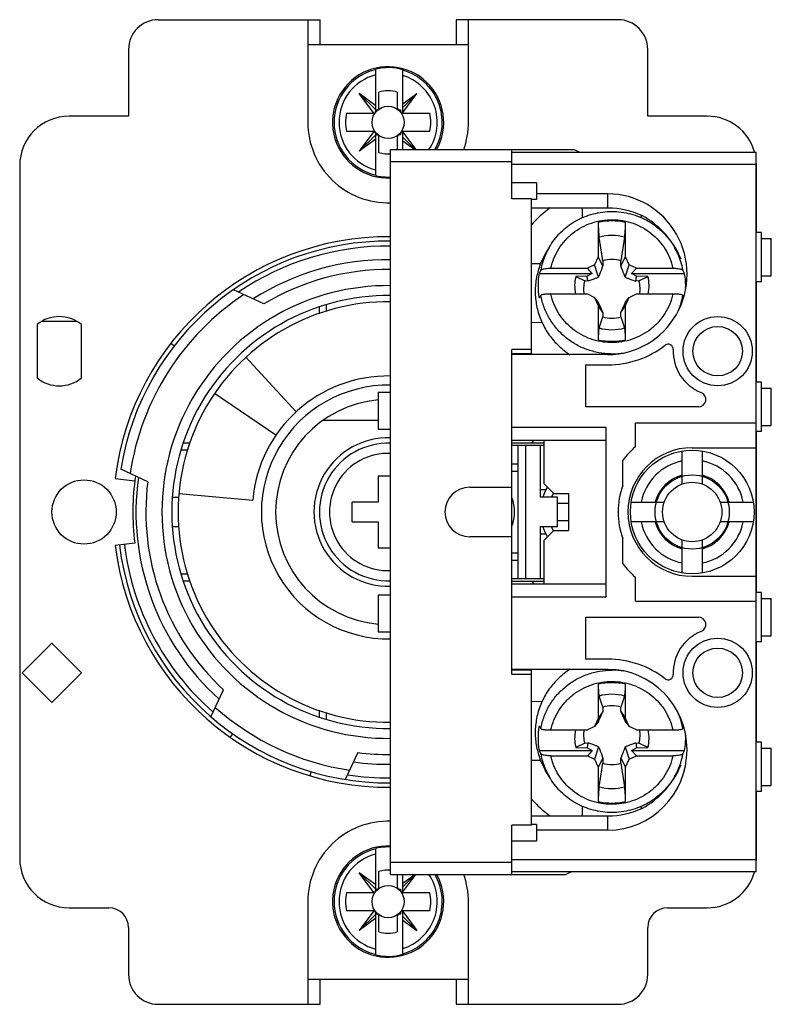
# Model space of a CAD drawing. Header units: millimetres. Extents: x 357.4 to 387.8, y 178.1 to 217.9.
import ezdxf

# ---------------------------------------------------------------- set-up
doc = ezdxf.new("R2010")
doc.units = ezdxf.units.MM
doc.header["$LTSCALE"] = 30.734
doc.layers.get('0').update_dxf_attribs({"linetype": 'CONTINUOUS'})

msp = doc.modelspace()

# ---------------------------------------------------------------- linework, layer by layer
at = {"color": 7, "linetype": 'Continuous'}
for p, q in [((362.984, 217.893), (369.534, 217.893)), ((369.034, 217.893), (369.034, 213.743)), ((369.534, 216.893), (369.534, 217.893)), ((381.584, 217.893), (375.034, 217.893)), ((375.034, 217.893), (375.034, 216.893)), ((375.534, 213.743), (375.534, 217.893)), ((361.784, 216.693), (361.784, 213.993)), ((369.034, 216.893), (375.534, 216.893)), ((382.784, 213.993), (382.784, 216.693)), ((371.784, 214.213), (371.784, 215.897)), ((372.884, 214.113), (372.884, 215.872)), ((371.914, 214.343), (371.914, 214.964)), ((372.654, 214.964), (372.654, 214.343)), ((371.784, 214.417), (371.117, 214.91)), ((371.784, 214.243), (371.117, 214.91)), ((371.704, 214.115), (371.117, 214.91)), ((372.884, 214.491), (373.45, 214.91)), ((372.884, 214.343), (373.45, 214.91)), ((372.884, 214.143), (373.45, 214.91)), ((371.784, 214.243), (371.814, 214.243)), ((372.754, 214.243), (372.784, 214.243)), ((372.784, 214.243), (372.784, 214.213)), ((361.784, 213.993), (359.38, 213.993)), ((370.6, 214.113), (371.684, 214.113)), ((372.884, 214.113), (373.968, 214.113)), ((385.184, 213.993), (382.784, 213.993)), ((371.684, 213.373), (370.6, 213.373)), ((371.704, 213.371), (371.117, 212.576)), ((373.968, 213.373), (372.884, 213.373)), ((372.884, 212.643), (372.884, 213.373)), ((372.884, 213.343), (373.401, 212.643)), ((371.784, 213.243), (371.117, 212.576)), ((371.784, 213.069), (371.117, 212.576)), ((371.784, 211.589), (371.784, 213.273)), ((371.814, 213.243), (371.784, 213.243)), ((371.914, 212.522), (371.914, 213.143)), ((372.654, 213.143), (372.654, 212.643)), ((372.784, 213.243), (372.754, 213.243)), ((372.784, 213.273), (372.784, 213.243)), ((372.884, 213.143), (373.384, 212.643)), ((372.884, 212.995), (373.36, 212.643)), ((372.384, 212.643), (379.792, 212.643)), ((372.384, 183.343), (372.384, 212.643)), ((377.284, 210.65), (377.284, 212.619)), ((377.284, 212.543), (387.174, 212.543)), ((387.174, 183.443), (387.174, 212.543)), ((377.284, 212.143), (372.384, 212.143)), ((357.38, 211.993), (357.38, 183.993)), ((387.174, 212.043), (377.284, 212.043)), ((387.184, 209.293), (387.184, 211.993)), ((378.284, 211.303), (377.284, 211.303)), ((378.284, 211.303), (378.284, 210.623)), ((378.084, 210.65), (377.284, 210.65)), ((378.084, 204.381), (378.084, 210.65)), ((378.284, 210.623), (378.084, 210.623)), ((381.174, 210.853), (378.284, 210.853)), ((381.174, 210.277), (381.174, 210.853)), ((381.174, 210.277), (378.084, 210.277)), ((380.134, 210.277), (380.134, 209.882)), ((382.534, 209.882), (382.534, 209.975)), ((380.784, 209.698), (380.784, 208.312)), ((381.883, 208.312), (381.884, 209.698)), ((380.964, 208.147), (380.817, 209.104)), ((381.85, 209.104), (381.703, 208.147)), ((387.384, 209.293), (387.174, 209.293)), ((387.384, 207.293), (387.384, 209.293)), ((387.384, 209.043), (387.784, 209.043)), ((387.784, 207.543), (387.784, 209.043)), ((378.797, 208.69), (378.642, 208.424)), ((383.871, 208.69), (384.025, 208.424)), ((380.784, 208.312), (380.637, 207.987)), ((380.974, 207.945), (380.784, 208.312)), ((381.694, 207.945), (381.883, 208.312)), ((382.03, 207.987), (381.883, 208.312)), ((378.449, 208.026), (378.084, 208.019)), ((378.458, 207.774), (378.39, 207.627)), ((378.866, 207.846), (380.344, 207.846)), ((380.637, 207.987), (380.344, 207.846)), ((380.537, 207.627), (380.344, 207.846)), ((380.794, 207.485), (380.637, 207.987)), ((380.964, 208.147), (380.974, 207.945)), ((381.694, 207.945), (381.703, 208.147)), ((381.873, 207.485), (382.03, 207.987)), ((382.324, 207.846), (382.03, 207.987)), ((382.13, 207.627), (382.324, 207.846)), ((382.324, 207.846), (383.801, 207.846)), ((384.278, 207.627), (384.209, 207.774)), ((378.39, 207.627), (380.537, 207.627)), ((380.34, 207.532), (379.879, 207.516)), ((379.879, 207.516), (380.237, 207.331)), ((380.537, 207.627), (380.34, 207.532)), ((380.36, 207.319), (380.34, 207.532)), ((382.13, 207.627), (384.278, 207.627)), ((382.327, 207.532), (382.13, 207.627)), ((382.307, 207.319), (382.327, 207.532)), ((382.789, 207.516), (382.327, 207.532)), ((382.431, 207.331), (382.789, 207.516)), ((387.384, 207.543), (387.784, 207.543)), ((367.257, 206.406), (366.027, 206.979)), ((380.36, 207.319), (380.237, 207.331)), ((382.431, 207.331), (382.307, 207.319)), ((387.384, 207.293), (387.174, 207.293)), ((387.184, 203.243), (387.184, 207.293)), ((378.866, 206.805), (380.344, 206.805)), ((380.344, 206.805), (380.637, 206.664)), ((380.794, 206.46), (380.637, 206.664)), ((380.637, 206.664), (380.784, 206.339)), ((381.873, 206.46), (382.03, 206.664)), ((381.883, 206.339), (382.03, 206.664)), ((382.03, 206.664), (382.324, 206.805)), ((382.324, 206.805), (383.801, 206.805)), ((384.209, 206.751), (384.235, 206.71)), ((369.495, 206.287), (369.495, 206.007)), ((369.784, 206.378), (369.784, 206.099)), ((380.974, 206.051), (380.784, 206.339)), ((380.784, 206.339), (380.784, 204.953)), ((381.694, 206.051), (381.883, 206.339)), ((381.884, 204.953), (381.883, 206.339)), ((380.817, 205.432), (380.964, 205.883)), ((380.974, 206.051), (380.964, 205.883)), ((381.703, 205.883), (381.694, 206.051)), ((381.703, 205.883), (381.85, 205.432)), ((358.091, 205.572), (358.091, 203.414)), ((359.685, 205.696), (358.282, 205.696)), ((359.876, 203.414), (359.876, 205.572)), ((378.084, 205.656), (378.512, 205.664)), ((363.498, 204.817), (363.651, 204.699)), ((368.563, 202.042), (366.534, 204.251)), ((378.084, 204.557), (377.284, 204.557)), ((377.284, 191.429), (377.284, 204.557)), ((378.084, 204.381), (377.284, 204.381)), ((381.174, 204.354), (377.284, 204.354)), ((377.384, 204.381), (377.384, 204.354)), ((377.634, 204.354), (377.634, 204.381)), ((380.284, 203.943), (381.174, 203.943)), ((380.284, 202.243), (380.284, 203.943)), ((387.384, 203.243), (387.174, 203.243)), ((387.384, 201.243), (387.384, 203.243)), ((387.384, 202.993), (387.784, 202.993)), ((387.784, 201.493), (387.784, 202.993)), ((367.743, 201.095), (365.266, 202.787)), ((371.884, 202.843), (372.384, 202.843)), ((371.884, 202.843), (371.884, 201.343)), ((384.834, 202.243), (380.284, 202.243)), ((371.884, 201.693), (369.636, 201.693)), ((377.284, 201.422), (381.084, 201.422)), ((381.084, 201.422), (381.084, 194.564)), ((382.284, 201.593), (387.174, 201.593)), ((382.284, 200.631), (382.284, 201.593)), ((387.384, 201.493), (387.784, 201.493)), ((371.884, 201.343), (372.384, 201.343)), ((387.384, 201.243), (387.174, 201.243)), ((387.184, 194.743), (387.184, 201.243)), ((364.26, 200.782), (363.99, 200.782)), ((377.284, 200.893), (381.084, 200.893)), ((377.284, 200.793), (378.584, 200.793)), ((378.584, 200.68), (377.284, 200.68)), ((377.534, 200.68), (377.534, 195.305)), ((377.834, 200.68), (377.834, 195.305)), ((378.184, 200.893), (378.084, 200.793)), ((378.434, 200.68), (378.434, 198.593)), ((378.584, 200.893), (378.584, 199.143)), ((384.584, 200.593), (387.174, 200.593)), ((364.177, 200.493), (363.898, 200.493)), ((384.184, 199.124), (384.184, 200.461)), ((384.984, 200.461), (384.984, 199.124)), ((377.284, 199.943), (377.534, 199.943)), ((381.784, 199.07), (381.784, 200.093)), ((362.56, 199.217), (361.472, 199.725)), ((372.384, 199.443), (371.884, 199.443)), ((371.884, 199.443), (371.884, 198.393)), ((377.284, 199.643), (377.534, 199.643)), ((361.242, 199.349), (362.036, 199.251)), ((378.984, 198.743), (378.584, 199.143)), ((363.818, 198.742), (366.806, 198.478)), ((375.584, 198.993), (377.284, 198.993)), ((378.666, 198.893), (378.434, 198.893)), ((378.984, 198.743), (379.584, 198.743)), ((379.584, 198.743), (379.584, 197.243)), ((363.554, 198.593), (363.815, 198.593)), ((371.884, 198.393), (370.834, 198.393)), ((370.834, 197.593), (370.834, 198.393)), ((379.134, 198.593), (378.434, 198.593)), ((379.134, 197.393), (379.134, 198.593)), ((379.584, 198.343), (379.134, 198.343)), ((382.116, 198.393), (383.452, 198.393)), ((385.715, 198.393), (387.052, 198.393)), ((370.834, 197.593), (371.884, 197.593)), ((371.884, 197.593), (371.884, 196.543)), ((379.134, 197.643), (379.584, 197.643)), ((383.452, 197.593), (382.116, 197.593)), ((387.052, 197.593), (385.715, 197.593)), ((363.816, 197.393), (363.554, 197.393)), ((379.134, 197.393), (378.434, 197.393)), ((378.434, 197.393), (378.434, 195.305)), ((378.665, 197.093), (378.434, 197.093)), ((378.584, 196.843), (378.984, 197.243)), ((378.984, 197.243), (379.584, 197.243)), ((362.036, 196.735), (361.242, 196.637)), ((377.284, 196.993), (375.584, 196.993)), ((378.584, 196.843), (378.584, 195.093)), ((381.784, 195.893), (381.784, 196.916)), ((384.184, 195.525), (384.184, 196.862)), ((384.984, 196.862), (384.984, 195.525)), ((371.884, 196.543), (372.384, 196.543)), ((377.284, 196.343), (377.534, 196.343)), ((377.284, 196.043), (377.534, 196.043)), ((363.898, 195.493), (364.175, 195.493)), ((363.99, 195.204), (364.26, 195.204)), ((377.284, 195.305), (378.584, 195.305)), ((377.284, 195.193), (378.584, 195.193)), ((377.284, 195.093), (381.084, 195.093)), ((378.084, 195.193), (378.184, 195.093)), ((382.284, 194.393), (382.284, 195.355)), ((384.584, 195.393), (387.174, 195.393)), ((371.884, 194.643), (372.384, 194.643)), ((371.884, 194.643), (371.884, 193.143)), ((387.384, 194.743), (387.174, 194.743)), ((387.384, 192.743), (387.384, 194.743)), ((377.284, 194.564), (381.084, 194.564)), ((382.284, 194.393), (387.174, 194.393)), ((387.384, 194.493), (387.784, 194.493)), ((387.784, 192.993), (387.784, 194.493)), ((380.284, 193.743), (384.834, 193.743)), ((380.284, 192.043), (380.284, 193.743)), ((371.884, 193.143), (372.384, 193.143)), ((358.684, 192.695), (357.482, 191.493)), ((359.886, 191.493), (358.684, 192.695)), ((387.384, 192.743), (387.174, 192.743)), ((387.184, 188.693), (387.184, 192.743)), ((387.384, 192.993), (387.784, 192.993)), ((381.174, 192.043), (380.284, 192.043)), ((357.482, 191.493), (358.684, 190.291)), ((358.684, 190.291), (359.886, 191.493)), ((381.174, 191.632), (377.284, 191.632)), ((378.084, 191.605), (377.284, 191.605)), ((377.384, 191.632), (377.384, 191.605)), ((377.634, 191.605), (377.634, 191.632)), ((378.084, 185.336), (378.084, 191.605)), ((378.084, 191.429), (377.284, 191.429)), ((365.114, 189.716), (365.622, 190.805)), ((380.784, 191.033), (380.784, 189.647)), ((381.883, 189.647), (381.884, 191.033)), ((378.512, 190.322), (378.084, 190.33)), ((380.964, 190.103), (380.817, 190.554)), ((381.85, 190.554), (381.703, 190.103)), ((369.495, 189.986), (369.495, 189.699)), ((369.784, 189.882), (369.784, 189.608)), ((380.974, 189.935), (380.784, 189.647)), ((380.964, 190.103), (380.974, 189.935)), ((381.694, 189.935), (381.703, 190.103)), ((381.694, 189.935), (381.883, 189.647)), ((380.784, 189.647), (380.637, 189.322)), ((380.794, 189.526), (380.637, 189.322)), ((381.873, 189.526), (382.03, 189.322)), ((382.03, 189.322), (381.883, 189.647)), ((378.866, 189.181), (380.344, 189.181)), ((380.637, 189.322), (380.344, 189.181)), ((382.324, 189.181), (382.03, 189.322)), ((382.324, 189.181), (383.801, 189.181)), ((384.235, 189.276), (384.209, 189.235)), ((365.901, 188.881), (366.013, 189.041)), ((380.237, 188.654), (379.879, 188.47)), ((380.237, 188.654), (380.36, 188.667)), ((380.36, 188.667), (380.34, 188.454)), ((382.307, 188.667), (382.327, 188.454)), ((382.307, 188.667), (382.431, 188.654)), ((382.789, 188.47), (382.431, 188.654)), ((387.384, 188.693), (387.174, 188.693)), ((387.384, 186.693), (387.384, 188.693)), ((371.06, 188.27), (370.552, 187.181)), ((378.39, 188.359), (380.537, 188.359)), ((378.39, 188.359), (378.458, 188.212)), ((379.879, 188.47), (380.34, 188.454)), ((380.34, 188.454), (380.537, 188.359)), ((380.537, 188.359), (380.344, 188.14)), ((380.794, 188.501), (380.637, 187.998)), ((381.873, 188.501), (382.03, 187.998)), ((382.13, 188.359), (382.327, 188.454)), ((382.13, 188.359), (384.278, 188.359)), ((382.13, 188.359), (382.324, 188.14)), ((382.327, 188.454), (382.789, 188.47)), ((384.209, 188.212), (384.278, 188.359)), ((387.384, 188.443), (387.784, 188.443)), ((387.784, 186.943), (387.784, 188.443)), ((378.084, 187.967), (378.449, 187.96)), ((378.866, 188.14), (380.344, 188.14)), ((380.344, 188.14), (380.637, 187.998)), ((380.637, 187.998), (380.784, 187.674)), ((380.974, 188.041), (380.784, 187.674)), ((380.974, 188.041), (380.964, 187.839)), ((381.694, 188.041), (381.883, 187.674)), ((381.703, 187.839), (381.694, 188.041)), ((381.883, 187.674), (382.03, 187.998)), ((382.03, 187.998), (382.324, 188.14)), ((382.324, 188.14), (383.801, 188.14)), ((369.17, 187.502), (369.119, 187.328)), ((378.797, 187.296), (378.642, 187.562)), ((380.784, 187.674), (380.784, 186.288)), ((380.817, 186.882), (380.964, 187.839)), ((381.703, 187.839), (381.85, 186.882)), ((381.884, 186.288), (381.883, 187.674)), ((383.871, 187.296), (384.025, 187.562)), ((387.384, 186.693), (387.174, 186.693)), ((387.184, 183.993), (387.184, 186.693)), ((387.384, 186.943), (387.784, 186.943)), ((380.134, 186.104), (380.134, 185.709)), ((382.534, 186.011), (382.534, 186.104)), ((378.084, 185.709), (381.174, 185.709)), ((381.174, 185.133), (381.174, 185.709)), ((378.084, 185.336), (377.284, 185.336)), ((377.284, 183.343), (377.284, 185.336)), ((378.284, 185.362), (378.084, 185.362)), ((378.284, 185.362), (378.284, 184.683)), ((381.174, 185.133), (378.284, 185.133)), ((378.284, 184.683), (377.284, 184.683)), ((371.784, 182.713), (371.784, 184.397)), ((377.284, 183.943), (387.174, 183.943)), ((372.384, 183.843), (377.284, 183.843)), ((371.784, 182.917), (371.117, 183.41)), ((371.784, 182.743), (371.117, 183.41)), ((371.704, 182.615), (371.117, 183.41)), ((371.914, 182.843), (371.914, 183.464)), ((372.384, 183.343), (379.468, 183.343)), ((372.654, 183.343), (372.654, 182.843)), ((372.884, 182.613), (372.884, 183.343)), ((372.884, 182.643), (373.401, 183.343)), ((372.884, 182.843), (373.384, 183.343)), ((372.884, 182.991), (373.36, 183.343)), ((387.174, 183.443), (377.284, 183.443)), ((371.784, 182.743), (371.814, 182.743)), ((372.754, 182.743), (372.784, 182.743)), ((372.784, 182.743), (372.784, 182.713)), ((370.6, 182.613), (371.684, 182.613)), ((372.884, 182.613), (373.968, 182.613)), ((359.38, 181.993), (360.984, 181.993)), ((369.034, 182.243), (369.034, 178.093)), ((375.534, 178.093), (375.534, 182.243)), ((383.584, 181.993), (385.184, 181.993)), ((371.684, 181.873), (370.6, 181.873)), ((371.704, 181.871), (371.117, 181.076)), ((371.784, 181.743), (371.117, 181.076)), ((371.784, 181.569), (371.117, 181.076)), ((371.784, 180.089), (371.784, 181.773)), ((371.814, 181.743), (371.784, 181.743)), ((371.914, 181.022), (371.914, 181.643)), ((372.654, 181.643), (372.654, 181.022)), ((372.784, 181.743), (372.754, 181.743)), ((372.784, 181.773), (372.784, 181.743)), ((373.968, 181.873), (372.884, 181.873)), ((372.884, 180.114), (372.884, 181.873)), ((372.884, 181.843), (373.45, 181.076)), ((372.884, 181.643), (373.45, 181.076)), ((372.884, 181.495), (373.45, 181.076)), ((361.784, 181.193), (361.784, 179.293)), ((382.784, 179.293), (382.784, 181.193)), ((375.534, 179.093), (369.034, 179.093)), ((369.534, 178.093), (369.534, 179.093)), ((375.034, 179.093), (375.034, 178.093)), ((362.984, 178.093), (369.534, 178.093)), ((375.034, 178.093), (381.584, 178.093))]:
    msp.add_line(p, q, dxfattribs=at)
for centre, radius in [((372.284, 213.743), 0.65), ((385.614, 204.493), 1.4), ((385.614, 204.493), 1), ((384.584, 197.993), 2.5), ((384.584, 197.993), 1.5), ((359.984, 197.993), 1.3), ((384.584, 197.993), 1.2), ((385.614, 191.493), 1.4), ((385.614, 191.493), 1), ((372.284, 182.243), 0.65)]:
    msp.add_circle(centre, radius, dxfattribs=at)
for centre, radius, start, end in [((362.984, 216.693), 1.2, 90, 180), ((381.584, 216.693), 1.2, 0, 90), ((372.284, 213.743), 2.25, 330.6968, 272.5545), ((372.284, 213.743), 2.187, 103.2167, 256.7833), ((372.284, 213.743), 2.212, 74.2585, 103.0665), ((372.284, 213.743), 2.187, 329.7118, 74.0761), ((372.284, 213.743), 1.987, 104.5742, 255.4258), ((372.284, 213.743), 1.987, 326.2908, 72.4247), ((372.284, 213.743), 1.275, 73.1359, 106.8647), ((371.684, 214.213), 0.1, 270, 360), ((371.814, 214.343), 0.1, 270, 360), ((372.754, 214.343), 0.1, 180, 270), ((372.884, 214.213), 0.1, 180, 270), ((359.38, 211.993), 2, 90, 180), ((372.284, 213.743), 3.25, 180, 271.7931), ((372.284, 213.743), 1.724, 167.6079, 192.3921), ((372.284, 213.743), 1.724, 347.6079, 12.3921), ((372.284, 213.743), 3.25, 340.1434, 360), ((385.184, 211.993), 2, 16.0432, 90), ((371.684, 213.273), 0.1, 0, 90), ((372.884, 213.273), 0.1, 90, 180), ((371.814, 213.143), 0.1, 0, 90), ((372.754, 213.143), 0.1, 90, 180), ((381.278, 215.846), 3.531, 245.1171, 249.705), ((372.284, 213.743), 1.275, 253.1359, 274.5057), ((385.184, 211.993), 2, 0, 2.587), ((372.284, 213.743), 2.212, 256.9335, 272.6001), ((381.636, 206.428), 4.764, 125.9814, 138.3101), ((381.175, 207.037), 3.241, 64.4218, 90.0149), ((381.334, 207.251), 2.508, 77.3305, 102.6695), ((372.284, 197.993), 11.125, 89.4847, 173), ((381.334, 207.211), 1.962, 89.9967, 105.2588), ((381.334, 207.211), 1.962, 74.7412, 90.0033), ((372.284, 197.993), 10.95, 89.475, 170.9008), ((372.284, 197.993), 10.75, 89.4617, 124.1772), ((381.272, 207.254), 2.862, 149.8721, 156.015), ((381.396, 207.254), 2.862, 23.9859, 30.1279), ((372.284, 197.993), 10.2, 89.4381, 122.3697), ((381.258, 207.26), 2.847, 156.0144, 169.6003), ((381.334, 206.979), 1.225, 89.995, 107.559), ((381.334, 206.979), 1.225, 72.4409, 90.005), ((381.409, 207.26), 2.847, 10.3998, 23.9865), ((381.397, 206.899), 3.038, 25.5253, 30.1253), ((372.284, 197.993), 9.8, 89.415, 120.8595), ((381.244, 207.135), 2.897, 170.2132, 189.7868), ((381.289, 207.135), 1.461, 164.8467, 193.0803), ((381.379, 207.135), 1.461, 346.9197, 15.1533), ((381.422, 207.134), 2.898, 358.1944, 9.7838), ((372.284, 197.993), 9.15, 89.366, 270.634), ((381.3, 207.009), 1.111, 163.1254, 190.644), ((381.368, 207.009), 1.111, 349.356, 16.8746), ((372.284, 197.993), 10.55, 123.5787, 171.5206), ((372.284, 197.993), 8.75, 89.3425, 270.6575), ((429.09, 174.689), 59.929, 147.6567, 147.77957), ((381.41, 207.265), 2.846, 336.3886, 349.6008), ((372.284, 197.993), 8.499, 89.3212, 270.6803), ((322.449, 180.526), 63.85, 23.56419, 23.96466), ((440.323, 180.48), 63.964, 156.03569, 156.43545), ((358.984, 204.493), 1.4, 50.3943, 129.6057), ((381.334, 207.05), 1.225, 252.4409, 270.005), ((381.334, 207.05), 1.225, 269.995, 287.559), ((381.334, 207.325), 1.962, 254.7412, 270.0033), ((381.334, 207.325), 1.962, 269.9967, 285.2588), ((381.334, 207.4), 2.508, 257.3305, 282.6695), ((381.174, 207.743), 3.8, 270, 307.6197), ((383.615, 204.575), 0.2, 357.6594, 127.6197), ((381.682, 207.276), 4.831, 216.8337, 217.2223), ((381.334, 207.352), 2.967, 269.4619, 270), ((381.333, 207.356), 2.971, 270.008, 279.8627), ((385.614, 204.493), 1.8, 177.6594, 248.2132), ((358.984, 204.493), 1.4, 230.3943, 309.6057), ((372.284, 197.993), 5.499, 88.9546, 174.9438), ((372.284, 197.993), 5.127, 88.8815, 271.1194), ((384.834, 202.543), 0.3, 270, 68.2132), ((372.284, 197.993), 4.55, 95.047, 264.953), ((372.284, 197.993), 3, 88.0867, 271.9148), ((372.284, 197.993), 2.778, 87.9289, 272.0711), ((384.584, 197.993), 3.5, 131.0823, 143.1301), ((384.584, 197.993), 2.6, 90, 270), ((372.284, 197.993), 2.372, 87.5838, 272.4158), ((384.584, 197.993), 2.1, 100.9806, 169.0194), ((384.584, 197.993), 2.1, 10.9806, 79.0194), ((372.284, 197.993), 10.325, 171.9032, 187), ((384.584, 197.993), 1.546, 104.9908, 165.0092), ((384.584, 197.993), 1.546, 14.9908, 75.0092), ((372.284, 197.993), 10.2, 172.1046, 227.8954), ((372.284, 197.993), 9.8, 172.8257, 227.1743), ((384.584, 197.993), 3, 158.9605, 201.0395), ((375.584, 197.993), 1, 90, 270), ((380.385, 197.992), 1.942, 148.7162, 161.9112), ((380.396, 197.988), 1.953, 148.8082, 161.9532), ((380.371, 197.999), 1.926, 148.7036, 162.0061), ((380.36, 198.006), 1.913, 148.7275, 152.6938), ((380.396, 197.986), 1.624, 151.5932, 158.0395), ((380.382, 197.993), 1.609, 153.2557, 158.0072), ((380.39, 197.991), 1.616, 151.6415, 153.2586), ((380.392, 197.987), 1.62, 151.6035, 151.8044), ((375.884, 197.993), 1.515, 337.9311, 22.099), ((384.584, 197.993), 2.1, 190.9806, 259.0194), ((384.584, 197.993), 1.546, 194.9908, 255.0092), ((384.584, 197.993), 2.1, 280.9806, 349.0194), ((384.584, 197.993), 1.546, 284.9908, 345.0092), ((380.374, 197.988), 1.929, 198.0086, 211.2792), ((380.374, 197.988), 1.599, 201.8453, 208.1686), ((380.396, 197.998), 1.623, 201.9484, 208.0846), ((380.393, 197.996), 1.62, 201.9449, 207.6388), ((380.385, 197.994), 1.611, 207.6582, 208.2579), ((380.384, 197.991), 1.609, 207.6447, 208.1867), ((380.37, 197.986), 1.594, 208.1788, 208.3727), ((380.393, 197.999), 1.62, 208.2047, 208.3866), ((372.284, 197.993), 11.125, 187, 270.5176), ((372.284, 197.993), 10.95, 186.9976, 270.525), ((372.284, 197.993), 10.75, 187.0019, 228.7893), ((384.584, 197.993), 3.5, 216.8699, 228.9177), ((384.834, 193.443), 0.3, 291.7868, 90), ((385.614, 191.493), 1.8, 111.7868, 182.3406), ((381.174, 188.243), 3.8, 52.3803, 90), ((381.654, 188.731), 4.796, 142.7252, 143.1217), ((381.334, 188.634), 2.967, 89.4619, 90), ((381.333, 188.631), 2.971, 80.6287, 89.4554), ((381.334, 188.586), 2.508, 77.3305, 102.6695), ((383.615, 191.411), 0.2, 232.3803, 2.3406), ((381.334, 188.661), 1.962, 89.9967, 105.2588), ((381.334, 188.661), 1.962, 74.7412, 90.0033), ((372.284, 197.993), 10.55, 228.4794, 261.5206), ((322.344, 215.506), 63.964, 336.03569, 336.43545), ((381.334, 188.936), 1.225, 89.995, 107.559), ((381.334, 188.936), 1.225, 72.4409, 90.005), ((440.219, 215.46), 63.85, 203.56419, 203.96466), ((381.41, 188.721), 2.846, 10.3989, 23.4242), ((381.244, 188.851), 2.897, 170.2132, 189.7868), ((429.09, 221.297), 59.929, 212.22043, 212.3433), ((381.289, 188.851), 1.461, 166.9197, 195.1533), ((381.3, 188.977), 1.111, 169.356, 196.8746), ((381.368, 188.977), 1.111, 343.1254, 10.644), ((381.379, 188.851), 1.461, 344.8467, 13.0803), ((381.423, 188.851), 2.897, 350.2131, 2.1192), ((372.284, 197.993), 9.8, 262.8257, 270.5895), ((372.284, 197.993), 10.2, 262.1046, 270.5636), ((381.258, 188.726), 2.847, 190.3998, 203.9865), ((381.406, 188.727), 2.85, 329.8545, 349.5951), ((381.272, 188.732), 2.862, 203.9859, 210.1279), ((381.334, 189.007), 1.225, 252.4409, 270.005), ((381.334, 189.007), 1.225, 269.995, 287.559), ((381.397, 189.087), 3.038, 329.8747, 334.4489), ((372.284, 197.993), 10.75, 261.2159, 270.5383), ((381.334, 188.775), 1.962, 254.7412, 270.0033), ((381.334, 188.775), 1.962, 269.9967, 285.2588), ((381.632, 189.555), 4.759, 221.7637, 225.4387), ((381.334, 188.735), 2.508, 257.3305, 282.6695), ((381.637, 189.56), 4.766, 225.4436, 233.9155), ((381.175, 188.949), 3.241, 269.9851, 295.5782), ((372.284, 182.243), 3.25, 88.2069, 180), ((372.284, 182.243), 2.25, 87.4479, 29.3058), ((372.284, 182.243), 2.187, 103.2167, 256.7833), ((372.284, 182.243), 2.212, 87.3999, 103.0665), ((359.38, 183.993), 2, 180, 270), ((372.284, 182.243), 1.987, 104.5742, 255.4258), ((385.184, 183.993), 2, 357.413, 360), ((372.284, 182.243), 1.275, 85.4954, 106.8647), ((372.284, 182.243), 2.187, 285.9239, 30.2882), ((372.284, 182.243), 1.987, 287.5753, 33.7092), ((372.284, 182.243), 3.25, 0, 19.8566), ((385.184, 183.993), 2, 270, 343.9568), ((371.684, 182.713), 0.1, 270, 360), ((371.814, 182.843), 0.1, 270, 360), ((372.754, 182.843), 0.1, 180, 270), ((372.884, 182.713), 0.1, 180, 270), ((372.284, 182.243), 1.724, 167.6079, 192.3921), ((372.284, 182.243), 1.724, 347.6079, 12.3921), ((360.984, 181.193), 0.8, 0, 90), ((383.584, 181.193), 0.8, 90, 180), ((371.684, 181.773), 0.1, 0, 90), ((371.814, 181.643), 0.1, 0, 90), ((372.754, 181.643), 0.1, 90, 180), ((372.884, 181.773), 0.1, 90, 180), ((372.284, 182.243), 1.275, 253.1359, 286.8647), ((372.284, 182.243), 2.212, 256.9335, 285.7415), ((362.984, 179.293), 1.2, 180, 270), ((381.584, 179.293), 1.2, 270, 360)]:
    msp.add_arc(centre, radius, start, end, dxfattribs=at)
for centre, major_axis, ratio, start_param, end_param in [((377.726, 212.143), (0.498, -0.498), 0.087489, 2.74462, 3.054326), ((381.174, 207.603), (0, -3.249), 0.984808, 6.283185, 9.424778), ((381.174, 207.229), (2.518, -2.131), 0.926984, 7.412455, 8.066371), ((381.174, 188.383), (0, 3.249), 0.984808, 3.141593, 6.283185), ((381.174, 188.757), (2.518, 2.131), 0.926984, 4.499999, 5.153916), ((381.284, 180.916), (3.5, 0), 0.81116, 2.039703, 2.116109)]:
    msp.add_ellipse(centre, major_axis=major_axis, ratio=ratio, start_param=start_param, end_param=end_param, dxfattribs=at)
for points, knots in [([(378.797, 208.69), (378.86, 208.8), (379.003, 209.011), (379.256, 209.297), (379.545, 209.548), (379.864, 209.76), (380.209, 209.928), (380.694, 210.091), (381.334, 210.175), (381.974, 210.091), (382.459, 209.928), (382.803, 209.76), (383.123, 209.548), (383.412, 209.297), (383.665, 209.011), (383.807, 208.8), (383.871, 208.69)], [0, 0, 0, 0, 0.062247, 0.124589, 0.187019, 0.249541, 0.312142, 0.37481, 0.5, 0.62519, 0.687858, 0.750459, 0.812981, 0.875411, 0.937753, 1, 1, 1, 1]), ([(378.866, 207.846), (378.896, 207.985), (378.981, 208.258), (379.177, 208.639), (379.435, 208.981), (379.749, 209.275), (380.11, 209.513), (380.506, 209.686), (380.926, 209.79), (381.214, 209.812), (381.358, 209.811)], [0, 0, 0, 0, 0.12406, 0.248339, 0.372915, 0.497813, 0.623028, 0.748519, 0.874205, 1, 1, 1, 1]), ([(381.358, 209.811), (381.5, 209.809), (381.783, 209.783), (382.196, 209.674), (382.584, 209.498), (382.937, 209.26), (383.244, 208.968), (383.497, 208.628), (383.688, 208.252), (383.771, 207.983), (383.801, 207.846)], [0, 0, 0, 0, 0.125801, 0.251484, 0.376968, 0.502175, 0.627069, 0.751645, 0.87593, 1, 1, 1, 1]), ([(380.784, 209.698), (380.784, 209.588), (380.788, 209.428), (380.802, 209.23), (380.811, 209.142), (380.817, 209.104)], [0, 0, 0, 0, 0.555856, 0.802091, 1, 1, 1, 1]), ([(381.85, 209.104), (381.856, 209.142), (381.866, 209.23), (381.88, 209.428), (381.884, 209.588), (381.884, 209.698)], [0, 0, 0, 0, 0.19792, 0.444143, 1, 1, 1, 1]), ([(378.642, 208.424), (378.546, 208.257), (378.384, 207.905), (378.246, 207.341), (378.219, 206.761), (378.303, 206.187), (378.495, 205.638), (378.788, 205.135), (379.172, 204.695), (379.479, 204.455), (379.642, 204.35)], [0, 0, 0, 0, 0.124933, 0.249643, 0.374252, 0.498896, 0.623705, 0.748789, 0.874214, 1, 1, 1, 1]), ([(378.458, 207.774), (378.461, 207.78), (378.475, 207.791), (378.503, 207.804), (378.543, 207.816), (378.616, 207.831), (378.725, 207.843), (378.817, 207.846), (378.866, 207.846)], [0, 0, 0, 0, 0.048177, 0.121616, 0.22152, 0.345724, 0.651213, 1, 1, 1, 1]), ([(380.794, 207.485), (380.81, 207.524), (380.872, 207.676), (380.931, 207.83), (380.974, 207.945)], [0, 0, 0, 0, 0.252195, 1, 1, 1, 1]), ([(381.873, 207.485), (381.858, 207.524), (381.796, 207.676), (381.737, 207.83), (381.694, 207.945)], [0, 0, 0, 0, 0.252217, 1, 1, 1, 1]), ([(383.801, 207.846), (383.85, 207.846), (383.942, 207.843), (384.051, 207.831), (384.124, 207.816), (384.164, 207.804), (384.193, 207.791), (384.206, 207.78), (384.209, 207.774)], [0, 0, 0, 0, 0.348778, 0.654265, 0.778468, 0.878384, 0.951826, 1, 1, 1, 1]), ([(380.794, 207.485), (380.757, 207.47), (380.614, 207.411), (380.469, 207.357), (380.36, 207.319)], [0, 0, 0, 0, 0.256662, 1, 1, 1, 1]), ([(381.873, 207.485), (381.91, 207.47), (382.054, 207.411), (382.199, 207.357), (382.307, 207.319)], [0, 0, 0, 0, 0.256632, 1, 1, 1, 1]), ([(378.866, 206.805), (378.817, 206.805), (378.746, 206.803), (378.654, 206.797), (378.594, 206.79), (378.544, 206.783), (378.504, 206.774), (378.478, 206.765), (378.464, 206.757), (378.46, 206.753), (378.458, 206.751)], [0, 0, 0, 0, 0.353416, 0.51601, 0.662114, 0.786768, 0.885977, 0.956959, 0.981715, 1, 1, 1, 1]), ([(381.306, 204.385), (381.138, 204.386), (380.801, 204.418), (380.313, 204.551), (379.855, 204.764), (379.441, 205.051), (379.083, 205.405), (378.792, 205.814), (378.577, 206.266), (378.488, 206.588), (378.458, 206.751)], [0, 0, 0, 0, 0.125824, 0.251526, 0.377019, 0.502225, 0.627108, 0.751669, 0.875938, 1, 1, 1, 1]), ([(381.31, 204.841), (381.168, 204.842), (380.884, 204.868), (380.472, 204.977), (380.083, 205.153), (379.731, 205.391), (379.424, 205.684), (379.171, 206.023), (378.979, 206.399), (378.896, 206.668), (378.866, 206.805)], [0, 0, 0, 0, 0.125801, 0.251484, 0.376968, 0.502175, 0.627069, 0.751645, 0.87593, 1, 1, 1, 1]), ([(383.801, 206.805), (383.771, 206.666), (383.686, 206.394), (383.491, 206.013), (383.232, 205.67), (382.918, 205.376), (382.558, 205.138), (382.162, 204.965), (381.742, 204.861), (381.453, 204.839), (381.31, 204.841)], [0, 0, 0, 0, 0.12406, 0.248339, 0.372915, 0.497813, 0.623028, 0.748519, 0.874205, 1, 1, 1, 1]), ([(384.209, 206.751), (384.208, 206.753), (384.203, 206.757), (384.19, 206.765), (384.164, 206.774), (384.124, 206.783), (384.073, 206.79), (384.013, 206.797), (383.922, 206.803), (383.85, 206.805), (383.801, 206.805)], [0, 0, 0, 0, 0.018287, 0.043045, 0.114024, 0.21322, 0.337875, 0.483987, 0.646575, 1, 1, 1, 1]), ([(380.817, 205.432), (380.814, 205.423), (380.809, 205.4), (380.802, 205.36), (380.797, 205.31), (380.79, 205.226), (380.785, 205.106), (380.784, 205.006), (380.784, 204.953)], [0, 0, 0, 0, 0.0622, 0.146771, 0.251979, 0.3756, 0.667544, 1, 1, 1, 1]), ([(381.884, 204.953), (381.884, 205.006), (381.883, 205.106), (381.877, 205.226), (381.871, 205.31), (381.865, 205.36), (381.859, 205.4), (381.853, 205.423), (381.85, 205.432)], [0, 0, 0, 0, 0.332453, 0.6244, 0.748024, 0.853243, 0.93781, 1, 1, 1, 1]), ([(379.642, 191.635), (379.479, 191.531), (379.172, 191.29), (378.788, 190.851), (378.495, 190.348), (378.303, 189.799), (378.219, 189.225), (378.246, 188.645), (378.384, 188.081), (378.546, 187.729), (378.642, 187.562)], [0, 0, 0, 0, 0.125786, 0.251211, 0.376295, 0.501104, 0.625748, 0.750357, 0.875067, 1, 1, 1, 1]), ([(378.458, 189.235), (378.488, 189.399), (378.578, 189.723), (378.795, 190.178), (379.089, 190.589), (379.451, 190.944), (379.87, 191.231), (380.333, 191.443), (380.825, 191.572), (381.164, 191.601), (381.334, 191.601)], [0, 0, 0, 0, 0.124057, 0.248323, 0.372883, 0.497768, 0.622978, 0.748476, 0.874178, 1, 1, 1, 1]), ([(378.866, 189.181), (378.896, 189.32), (378.981, 189.592), (379.177, 189.973), (379.435, 190.316), (379.749, 190.61), (380.11, 190.847), (380.506, 191.021), (380.926, 191.125), (381.214, 191.147), (381.358, 191.145)], [0, 0, 0, 0, 0.12406, 0.248339, 0.372915, 0.497813, 0.623028, 0.748519, 0.874205, 1, 1, 1, 1]), ([(381.358, 191.145), (381.5, 191.144), (381.783, 191.118), (382.196, 191.009), (382.584, 190.833), (382.937, 190.595), (383.244, 190.302), (383.497, 189.963), (383.688, 189.587), (383.771, 189.318), (383.801, 189.181)], [0, 0, 0, 0, 0.125801, 0.251484, 0.376968, 0.502175, 0.627069, 0.751645, 0.87593, 1, 1, 1, 1]), ([(380.784, 191.033), (380.784, 190.98), (380.785, 190.879), (380.79, 190.76), (380.797, 190.676), (380.802, 190.626), (380.809, 190.586), (380.814, 190.563), (380.817, 190.554)], [0, 0, 0, 0, 0.332453, 0.6244, 0.748024, 0.853243, 0.93781, 1, 1, 1, 1]), ([(381.85, 190.554), (381.853, 190.563), (381.859, 190.586), (381.865, 190.626), (381.871, 190.676), (381.877, 190.76), (381.883, 190.879), (381.884, 190.98), (381.884, 191.033)], [0, 0, 0, 0, 0.0622, 0.146771, 0.251979, 0.3756, 0.667544, 1, 1, 1, 1]), ([(378.458, 189.235), (378.46, 189.233), (378.464, 189.229), (378.478, 189.221), (378.504, 189.212), (378.544, 189.203), (378.594, 189.196), (378.654, 189.189), (378.746, 189.183), (378.817, 189.181), (378.866, 189.181)], [0, 0, 0, 0, 0.018287, 0.043045, 0.114024, 0.21322, 0.337875, 0.483987, 0.646575, 1, 1, 1, 1]), ([(383.801, 189.181), (383.85, 189.181), (383.922, 189.183), (384.013, 189.189), (384.073, 189.196), (384.124, 189.203), (384.164, 189.212), (384.19, 189.221), (384.203, 189.229), (384.208, 189.233), (384.209, 189.235)], [0, 0, 0, 0, 0.353416, 0.51601, 0.662114, 0.786768, 0.885977, 0.956959, 0.981715, 1, 1, 1, 1]), ([(380.794, 188.501), (380.757, 188.516), (380.614, 188.575), (380.469, 188.628), (380.36, 188.667)], [0, 0, 0, 0, 0.256632, 1, 1, 1, 1]), ([(381.873, 188.501), (381.91, 188.516), (382.054, 188.575), (382.199, 188.628), (382.307, 188.667)], [0, 0, 0, 0, 0.256662, 1, 1, 1, 1]), ([(380.794, 188.501), (380.81, 188.462), (380.872, 188.31), (380.931, 188.156), (380.974, 188.041)], [0, 0, 0, 0, 0.252217, 1, 1, 1, 1]), ([(381.873, 188.501), (381.858, 188.462), (381.796, 188.31), (381.737, 188.156), (381.694, 188.041)], [0, 0, 0, 0, 0.252195, 1, 1, 1, 1]), ([(378.866, 188.14), (378.817, 188.14), (378.725, 188.143), (378.616, 188.155), (378.543, 188.17), (378.503, 188.182), (378.475, 188.195), (378.461, 188.206), (378.458, 188.212)], [0, 0, 0, 0, 0.348778, 0.654265, 0.778468, 0.878384, 0.951826, 1, 1, 1, 1]), ([(381.31, 186.175), (381.168, 186.177), (380.884, 186.203), (380.472, 186.312), (380.083, 186.488), (379.731, 186.726), (379.424, 187.018), (379.171, 187.358), (378.979, 187.734), (378.896, 188.003), (378.866, 188.14)], [0, 0, 0, 0, 0.125801, 0.251484, 0.376968, 0.502175, 0.627069, 0.751645, 0.87593, 1, 1, 1, 1]), ([(383.801, 188.14), (383.771, 188.001), (383.686, 187.728), (383.491, 187.347), (383.232, 187.005), (382.918, 186.71), (382.558, 186.473), (382.162, 186.3), (381.742, 186.196), (381.453, 186.174), (381.31, 186.175)], [0, 0, 0, 0, 0.12406, 0.248339, 0.372915, 0.497813, 0.623028, 0.748519, 0.874205, 1, 1, 1, 1]), ([(384.209, 188.212), (384.206, 188.206), (384.193, 188.195), (384.164, 188.182), (384.124, 188.17), (384.051, 188.155), (383.942, 188.143), (383.85, 188.14), (383.801, 188.14)], [0, 0, 0, 0, 0.048177, 0.121616, 0.22152, 0.345724, 0.651213, 1, 1, 1, 1]), ([(383.871, 187.296), (383.807, 187.186), (383.665, 186.975), (383.412, 186.689), (383.123, 186.438), (382.803, 186.226), (382.459, 186.058), (381.974, 185.895), (381.334, 185.811), (380.694, 185.895), (380.209, 186.058), (379.864, 186.226), (379.545, 186.438), (379.256, 186.689), (379.003, 186.975), (378.86, 187.186), (378.797, 187.296)], [0, 0, 0, 0, 0.062247, 0.124589, 0.187019, 0.249541, 0.312142, 0.37481, 0.5, 0.62519, 0.687858, 0.750459, 0.812981, 0.875411, 0.937753, 1, 1, 1, 1]), ([(380.817, 186.882), (380.811, 186.843), (380.802, 186.756), (380.788, 186.558), (380.784, 186.398), (380.784, 186.288)], [0, 0, 0, 0, 0.19792, 0.444143, 1, 1, 1, 1]), ([(381.884, 186.288), (381.884, 186.398), (381.88, 186.558), (381.866, 186.756), (381.856, 186.843), (381.85, 186.882)], [0, 0, 0, 0, 0.555857, 0.802091, 1, 1, 1, 1])]:
    msp.add_open_spline(points, degree=3, knots=knots, dxfattribs=at)

doc.saveas('drawing.dxf')
